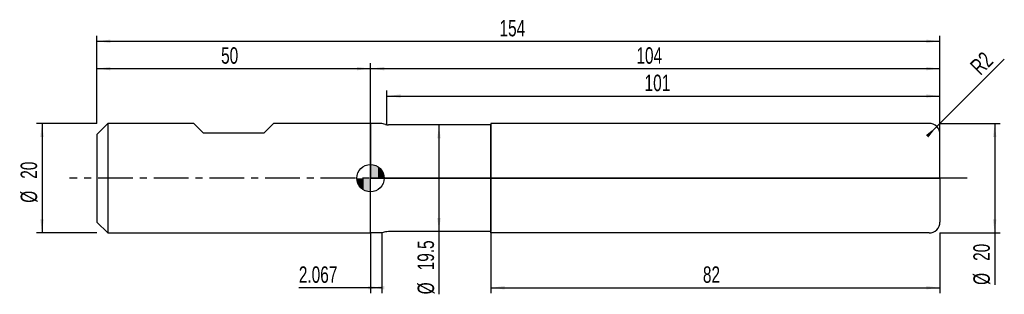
# Model space of a CAD drawing. Extents: x -14 to 166, y -21 to 29.
import ezdxf
from ezdxf.enums import TextEntityAlignment as Align

# ---------------------------------------------------------------- set-up
doc = ezdxf.new("R2010")
doc.units = 0
doc.linetypes.add('CENTER', pattern=[10.16, 6.35, -1.27, 1.27, -1.27])
doc.layers.get('0').update_dxf_attribs({"linetype": 'CONTINUOUS'})
for name, color, linetype in [('1', 4, 'CONTINUOUS'), ('2', 7, 'CONTINUOUS'), ('4', 2, 'CENTER'), ('CUT', 1, 'CONTINUOUS'), ('NOCUT', 7, 'CONTINUOUS'), ('SK1', 4, 'CONTINUOUS'), ('SK2', 7, 'CONTINUOUS'), ('SK4', 2, 'CENTER')]:
    doc.layers.add(name, color=color, linetype=linetype)
doc.dimstyles.new('SLDDIMSTYLE0', dxfattribs={"dimtxt": 3, "dimasz": 2.5, "dimexe": 0, "dimexo": 0.0625, "dimgap": 0.75, "dimtad": 1, "dimrnd": 1e-09, "dimzin": 12, "dimsah": 1, "dimcen": 0.09, "dimazin": 3, "dimtfac": 1, "dimtofl": 0, "dimtmove": 0, "dimatfit": 3})
doc.dimstyles.new('SLDDIMSTYLE1', dxfattribs={"dimtxt": 3, "dimasz": 2.5, "dimexe": 0, "dimexo": 0.0625, "dimgap": 0.75, "dimtad": 1, "dimrnd": 1e-09, "dimzin": 12, "dimsah": 1, "dimcen": 0, "dimazin": 3, "dimtfac": 1, "dimtofl": 0, "dimtmove": 0, "dimatfit": 3})

# ---------------------------------------------------------------- blocks, each defined once
blk = doc.blocks.new('_D')
at = {"layer": '2'}
for p, q in [((72, -10), (72, -21)), ((154, -10), (154, -21)), ((72, -20), (154, -20))]:
    blk.add_line(p, q, dxfattribs=at)
for points in [[(72, -20), (74.5, -20.31), (74.5, -19.69)], [(154, -20), (151.5, -19.69), (151.5, -20.31)]]:
    blk.add_solid(points, dxfattribs=at)
at = {"layer": '2', "width": 0.7}
blk.add_text('82', height=3, dxfattribs=at).set_placement((110.71, -20), align=Align.BOTTOM_LEFT)
blk = doc.blocks.new('_D_1')
at = {"layer": '2'}
for p, q in [((154, 10), (165, 10)), ((164, 10), (164, -10)), ((154, -10), (165, -10)), ((164, -10), (164, -19.48))]:
    blk.add_line(p, q, dxfattribs=at)
for points in [[(164, 10), (163.69, 7.5), (164.31, 7.5)], [(164, -10), (164.31, -7.5), (163.69, -7.5)]]:
    blk.add_solid(points, dxfattribs=at)
at = {"layer": '2', "width": 0.7}
for s, p in [('20', (163.99, -15.1)), ('%%c', (164, -19.48))]:
    blk.add_text(s, height=3, rotation=90, dxfattribs=at).set_placement(p, align=Align.BOTTOM_LEFT)
blk = doc.blocks.new('_D_2')
at = {"layer": '2'}
for p, q in [((50, -10), (50, -21)), ((52.07, -10), (52.07, -21)), ((50, -20), (36.91, -20)), ((52.07, -20), (50, -20))]:
    blk.add_line(p, q, dxfattribs=at)
for points in [[(52.07, -20), (49.57, -19.69), (49.57, -20.31)], [(50, -20), (52.5, -20.31), (52.5, -19.69)]]:
    blk.add_solid(points, dxfattribs=at)
at = {"layer": '2', "width": 0.7}
blk.add_text('2.067', height=3, dxfattribs=at).set_placement((36.91, -20), align=Align.BOTTOM_LEFT)
blk = doc.blocks.new('_D_3')
at = {"layer": '2'}
for p, q in [((53, 9.75), (53, 16)), ((53, 15), (154, 15)), ((154, 9.75), (154, 16))]:
    blk.add_line(p, q, dxfattribs=at)
for points in [[(53, 15), (55.5, 14.69), (55.5, 15.31)], [(154, 15), (151.5, 15.31), (151.5, 14.69)]]:
    blk.add_solid(points, dxfattribs=at)
at = {"layer": '2', "width": 0.7}
blk.add_text('101', height=3, dxfattribs=at).set_placement((100.06, 15), align=Align.BOTTOM_LEFT)
blk = doc.blocks.new('_D_4')
at = {"layer": '2'}
for p, q in [((72, 9.75), (61.5, 9.75)), ((62.5, 9.75), (62.5, -9.75)), ((72, -9.75), (61.5, -9.75)), ((62.5, -9.75), (62.5, -21.2))]:
    blk.add_line(p, q, dxfattribs=at)
for points in [[(62.5, 9.75), (62.19, 7.25), (62.81, 7.25)], [(62.5, -9.75), (62.81, -7.25), (62.19, -7.25)]]:
    blk.add_solid(points, dxfattribs=at)
at = {"layer": '2', "width": 0.7}
for s, p in [('19.5', (62.49, -16.82)), ('%%c', (62.5, -21.2))]:
    blk.add_text(s, height=3, rotation=90, dxfattribs=at).set_placement(p, align=Align.BOTTOM_LEFT)
blk = doc.blocks.new('_D_5')
at = {"layer": '2'}
for q in [(165.75, 21.75), (152, 8)]:
    blk.add_line((153.41, 9.41), q, dxfattribs=at)
blk.add_solid([(153.41, 9.41), (151.43, 7.87), (151.87, 7.43)], dxfattribs=at)
at = {"layer": '2', "width": 0.7}
blk.add_text('R2', height=3, rotation=45, dxfattribs=at).set_placement((162.04, 18.01), align=Align.BOTTOM_LEFT)
blk = doc.blocks.new('_D_6')
at = {"layer": 'SK2'}
for p, q in [((0, 10), (0, 26)), ((154, 10), (154, 26)), ((0, 25), (154, 25))]:
    blk.add_line(p, q, dxfattribs=at)
for points in [[(0, 25), (2.5, 24.69), (2.5, 25.31)], [(154, 25), (151.5, 25.31), (151.5, 24.69)]]:
    blk.add_solid(points, dxfattribs=at)
at = {"layer": 'SK2', "width": 0.7}
blk.add_text('154', height=3, dxfattribs=at).set_placement((73.56, 25), align=Align.BOTTOM_LEFT)
blk = doc.blocks.new('_D_7')
at = {"layer": 'SK2'}
for p, q in [((0, 10), (0, 21)), ((0, 20), (50, 20)), ((50, 10), (50, 21))]:
    blk.add_line(p, q, dxfattribs=at)
for points in [[(0, 20), (2.5, 19.69), (2.5, 20.31)], [(50, 20), (47.5, 20.31), (47.5, 19.69)]]:
    blk.add_solid(points, dxfattribs=at)
at = {"layer": 'SK2', "width": 0.7}
blk.add_text('50', height=3, dxfattribs=at).set_placement((22.71, 20), align=Align.BOTTOM_LEFT)
blk = doc.blocks.new('_D_8')
at = {"layer": 'SK2'}
for p, q in [((50, 0), (50, 21)), ((50, 20), (154, 20)), ((154, 0), (154, 21))]:
    blk.add_line(p, q, dxfattribs=at)
for points in [[(50, 20), (52.5, 19.69), (52.5, 20.31)], [(154, 20), (151.5, 20.31), (151.5, 19.69)]]:
    blk.add_solid(points, dxfattribs=at)
at = {"layer": 'SK2', "width": 0.7}
blk.add_text('104', height=3, rotation=360, dxfattribs=at).set_placement((98.56, 20), align=Align.BOTTOM_LEFT)
blk = doc.blocks.new('_D_9')
at = {"layer": 'SK2'}
for p, q in [((0, 10), (-11, 10)), ((-10, 10), (-10, -10)), ((0, -10), (-11, -10))]:
    blk.add_line(p, q, dxfattribs=at)
for points in [[(-10, 10), (-10.31, 7.5), (-9.69, 7.5)], [(-10, -10), (-9.69, -7.5), (-10.31, -7.5)]]:
    blk.add_solid(points, dxfattribs=at)
at = {"layer": 'SK2', "width": 0.7}
for s, p in [('20', (-10.01, -0.1)), ('%%c', (-10, -4.48))]:
    blk.add_text(s, height=3, rotation=90, dxfattribs=at).set_placement(p, align=Align.BOTTOM_LEFT)
blk = doc.blocks.new('*U12')
at = {"color": 0, "linetype": 'CONTINUOUS'}
for points in [[(0, 0), (0, 2.5), (0.49, 0)], [(0.49, 0), (0, 2.5), (0.49, 2.45)], [(0.49, 0), (0.49, 2.45), (0.96, 0)], [(0.96, 0), (0.49, 2.45), (0.96, 2.31)], [(0.96, 0), (0.96, 2.31), (1.39, 0)], [(1.39, 0), (0.96, 2.31), (1.39, 2.08)], [(1.39, 0), (1.39, 2.08), (1.77, 0)], [(1.77, 0), (1.39, 2.08), (1.77, 1.77)], [(1.77, 0), (1.77, 1.77), (2.08, 0)], [(2.08, 0), (1.77, 1.77), (2.08, 1.39)], [(2.08, 0), (2.08, 1.39), (2.31, 0)], [(2.31, 0), (2.08, 1.39), (2.31, 0.96)], [(2.31, 0), (2.31, 0.96), (2.45, 0)], [(2.45, 0), (2.31, 0.96), (2.45, 0.49)], [(2.45, 0), (2.45, 0.49), (2.5, 0)]]:
    blk.add_solid(points, dxfattribs=at)
blk = doc.blocks.new('*U13')
at = {"color": 0, "linetype": 'CONTINUOUS'}
for points in [[(-2.46, -0.43), (-2.5, 0), (-2.46, 0)], [(-2.46, -0.43), (-2.46, 0), (-2.35, -0.86)], [(-2.35, -0.86), (-2.46, 0), (-2.35, 0)], [(-2.35, -0.86), (-2.35, 0), (-2.17, -1.25)], [(-2.17, -1.25), (-2.35, 0), (-2.17, 0)], [(-2.17, -1.25), (-2.17, 0), (-1.92, -1.61)], [(-1.92, -1.61), (-2.17, 0), (-1.92, 0)], [(-1.92, -1.61), (-1.92, 0), (-1.61, -1.92)], [(-1.61, -1.92), (-1.92, 0), (-1.61, 0)], [(-1.61, -1.92), (-1.61, 0), (-1.25, -2.17)], [(-1.25, -2.17), (-1.61, 0), (-1.25, 0)], [(-1.25, -2.17), (-1.25, 0), (-0.86, -2.35)], [(-0.86, -2.35), (-1.25, 0), (-0.86, 0)], [(-0.86, -2.35), (-0.86, 0), (-0.43, -2.46)], [(-0.43, -2.46), (-0.86, 0), (-0.43, 0)], [(-0.43, -2.46), (-0.43, 0), (0, -2.5)], [(0, -2.5), (-0.43, 0), (0, 0)]]:
    blk.add_solid(points, dxfattribs=at)
blk = doc.blocks.new('SW_DOWELSYMBOL_0')
at = {"layer": 'SK1', "color": 0}
blk.add_circle((0, 0), 2.5, dxfattribs=at)
at = {"color": 0, "linetype": 'CONTINUOUS'}
for name in ['*U12', '*U13']:
    blk.add_blockref(name, (0, 0), dxfattribs=at)

msp = doc.modelspace()

# ---------------------------------------------------------------- linework, layer by layer
at = {"layer": '1'}
for p, q in [((52.067, 10), (50, 10)), ((50, 10), (50, 0)), ((52.746, 9.818), (52.067, 10)), ((72, 9.75), (53.263, 9.75)), ((152, 10), (72, 10)), ((72, 10), (72, 0)), ((72, 0), (72, 9.75)), ((154, 0), (154, 8)), ((50, -10), (50, 0)), ((72, -10), (72, 0)), ((72, 0), (72, -9.75)), ((154, 0), (154, -8)), ((52.067, -10), (50, -10)), ((52.746, -9.818), (52.067, -10)), ((72, -9.75), (53.263, -9.75)), ((152, -10), (72, -10))]:
    msp.add_line(p, q, dxfattribs=at)
for centre, start, end in [((53.263, 11.75), 255, 270), ((152, 8), 0, 90), ((152, -8), 270, 0), ((53.263, -11.75), 90, 105)]:
    msp.add_arc(centre, 2, start, end, dxfattribs=at)
at = {"layer": '4'}
msp.add_line((154, 0), (50, 0), dxfattribs=at)
at = {"layer": 'CUT'}
for p, q in [((152, 10), (72, 10)), ((72, 10), (72, 0)), ((154, 0), (154, 8)), ((72, 0), (154, 0))]:
    msp.add_line(p, q, dxfattribs=at)
msp.add_arc((152, 8), 2, 0, 90, dxfattribs=at)
at = {"layer": 'NOCUT'}
for p, q in [((52.067, 10), (50, 10)), ((50, 10), (50, 0)), ((52.746, 9.818), (52.067, 10)), ((72, 9.75), (53.263, 9.75)), ((72, 0), (72, 9.75)), ((50, 0), (72, 0))]:
    msp.add_line(p, q, dxfattribs=at)
msp.add_arc((53.263, 11.75), 2, 255, 270, dxfattribs=at)
at = {"layer": 'SK1'}
for p, q in [((2, 10), (0, 8)), ((17.7, 10), (2, 10)), ((2, 10), (2, -10)), ((19.5, 8.2), (17.7, 10)), ((32.3, 10), (30.5, 8.2)), ((50, 10), (32.3, 10)), ((0, 8), (0, 0)), ((30.5, 8.2), (19.5, 8.2)), ((0, 0), (0, -8)), ((0, -8), (2, -10)), ((2, -10), (50, -10))]:
    msp.add_line(p, q, dxfattribs=at)
msp.add_circle((50, 0), 2.5, dxfattribs=at)
at = {"layer": 'SK4'}
msp.add_line((159, 0), (-5, 0), dxfattribs=at)

# ---------------------------------------------------------------- block references
at = {"layer": 'SK1'}
msp.add_blockref('SW_DOWELSYMBOL_0', (50, 0), dxfattribs=at)

# ---------------------------------------------------------------- texts
at = {"layer": 'SK2', "width": 0.7}
msp.add_text('AP1', height=0.05, dxfattribs=at).set_placement((50, -0.018), align=Align.BOTTOM_LEFT)

# ---------------------------------------------------------------- dimensions: what is measured, and where the dimension line sits
at = {"layer": '2'}
dim = msp.add_radius_dim(center=(152, 8), mpoint=(153.414, 9.414), dimstyle='SLDDIMSTYLE1', dxfattribs=at)
dim.commit()
dim.dimension.update_dxf_attribs({"geometry": '_D_5', "text_midpoint": (164, 20), "dimtype": 164})
for base, p1, p2, picture, middle in [((154, 15), (53, 9.75), (154, 9.75), '_D_3', (103.5, 15)), ((50, -20), (52.067, -10), (50, -10), '_D_2', (42.067, -20)), ((154, -20), (72, -10), (154, -10), '_D', (113, -20))]:
    dim = msp.add_linear_dim(base=base, p1=p1, p2=p2, dimstyle='SLDDIMSTYLE0', dxfattribs=at)
    dim.commit()
    dim.dimension.update_dxf_attribs({"geometry": picture, "text_midpoint": middle, "dimtype": 160})
for base, p1, p2, picture, middle in [((62.5, -9.75), (72, 9.75), (72, -9.75), '_D_4', (62.5, -15)), ((164, -10), (154, 10), (154, -10), '_D_1', (164, -15))]:
    dim = msp.add_linear_dim(base=base, p1=p1, p2=p2, angle=90, text='%%c<>', dimstyle='SLDDIMSTYLE0', dxfattribs=at)
    dim.commit()
    dim.dimension.update_dxf_attribs({"geometry": picture, "text_midpoint": middle, "dimtype": 160})
at = {"layer": 'SK2'}
for base, p1, p2, picture, middle in [((154, 25), (0, 10), (154, 10), '_D_6', (77, 25)), ((50, 20), (0, 10), (50, 10), '_D_7', (25, 20)), ((154, 20), (50, 0), (154, 0), '_D_8', (102, 20))]:
    dim = msp.add_linear_dim(base=base, p1=p1, p2=p2, dimstyle='SLDDIMSTYLE0', dxfattribs=at)
    dim.commit()
    dim.dimension.update_dxf_attribs({"geometry": picture, "text_midpoint": middle, "dimtype": 160})
dim = msp.add_linear_dim(base=(-10, -10), p1=(0, 10), p2=(0, -10), angle=90, text='%%c<>', dimstyle='SLDDIMSTYLE0', dxfattribs=at)
dim.commit()
dim.dimension.update_dxf_attribs({"geometry": '_D_9', "text_midpoint": (-10, 0), "dimtype": 160})

doc.saveas('drawing.dxf')
